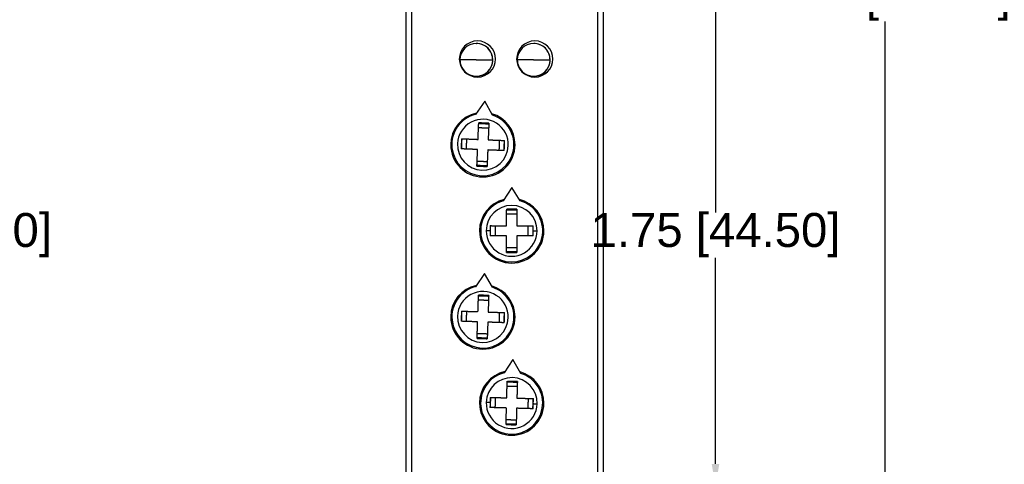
# Model space of a CAD drawing. Header units: millimetres. Extents: x 37 to 294, y 62 to 203.
# Tile 11 of 16: x 207 to 294, y 110 to 150. Entities that reach past the tile are written whole.
import ezdxf

# ---------------------------------------------------------------- set-up
doc = ezdxf.new("R2010")
doc.units = ezdxf.units.MM
doc.header["$MEASUREMENT"] = 0
doc.layers.get('0').update_dxf_attribs({"linetype": 'CONTINUOUS'})
doc.layers.get('Defpoints').update_dxf_attribs({"linetype": 'CONTINUOUS'})
doc.layers.add('View', color=7, linetype='CONTINUOUS')
doc.styles.get("Standard").update_dxf_attribs({"font": 'arial.ttf'})
doc.dimstyles.get("Standard").update_dxf_attribs({"dimscale": 0, "dimtxt": 2.5, "dimasz": 2.5, "dimexe": 1.25, "dimexo": 0.625, "dimtad": 1, "dimdsep": 46, "dimtxsty": 'STANDARD', "dimcen": 2.5, "dimadec": 0, "dimazin": 0, "dimtfac": 1, "dimtmove": 0, "dimatfit": 3, "dimfxl": 1, "dimarcsym": 0})

# ---------------------------------------------------------------- blocks, each defined once
blk = doc.blocks.new('*D2')
at = {"color": 0, "linetype": 'ByBlock', "lineweight": -2}
for p, q in [((250.061, 175.524), (283.87, 175.524)), ((283.69, 173.524), (283.69, 153.483)), ((283.69, 87.573), (283.69, 149.46)), ((250.061, 85.573), (283.87, 85.573))]:
    blk.add_line(p, q, dxfattribs=at)
at = {"color": 0}
for points in [[(284.023, 173.524), (283.356, 173.524), (283.69, 175.524)], [(283.356, 87.573), (284.023, 87.573), (283.69, 85.573)]]:
    blk.add_solid(points, dxfattribs=at)
at = {"layer": 'Defpoints', "color": 0}
for p in [(249.999, 175.524), (283.69, 175.524), (249.999, 85.573)]:
    blk.add_point(p, dxfattribs=at)
at = {"color": 0, "linetype": 'ByBlock', "insert": (283.748, 151.471), "char_height": 3, "attachment_point": 5}
blk.add_mtext('\\A1;3.54 [89.95]', dxfattribs=at)
blk = doc.blocks.new('*D3')
at = {"color": 0, "linetype": 'ByBlock', "lineweight": -2}
for p, q in [((257.712, 152.798), (268.851, 152.798)), ((268.671, 150.798), (268.671, 132.56)), ((268.671, 110.298), (268.671, 128.536)), ((257.712, 108.298), (268.851, 108.298))]:
    blk.add_line(p, q, dxfattribs=at)
at = {"color": 0}
for points in [[(269.004, 150.798), (268.337, 150.798), (268.671, 152.798)], [(268.337, 110.298), (269.004, 110.298), (268.671, 108.298)]]:
    blk.add_solid(points, dxfattribs=at)
at = {"layer": 'Defpoints', "color": 0}
for p in [(257.649, 152.798), (268.671, 152.798), (257.649, 108.298)]:
    blk.add_point(p, dxfattribs=at)
at = {"color": 0, "linetype": 'ByBlock', "insert": (268.671, 130.548), "char_height": 3, "attachment_point": 5}
blk.add_mtext('\\A1;1.75 [44.50]', dxfattribs=at)
blk = doc.blocks.new('*D9')
at = {"color": 0, "linetype": 'ByBlock', "lineweight": -2}
for p, q in [((177.333, 148.198), (199.014, 148.198)), ((198.834, 146.198), (198.834, 132.56)), ((198.834, 114.898), (198.834, 128.536)), ((180.713, 112.898), (199.014, 112.898))]:
    blk.add_line(p, q, dxfattribs=at)
at = {"color": 0}
for points in [[(199.167, 146.198), (198.501, 146.198), (198.834, 148.198)], [(198.501, 114.898), (199.167, 114.898), (198.834, 112.898)]]:
    blk.add_solid(points, dxfattribs=at)
at = {"layer": 'Defpoints', "color": 0}
for p in [(177.27, 148.198), (180.65, 112.898), (198.834, 112.898)]:
    blk.add_point(p, dxfattribs=at)
at = {"color": 0, "linetype": 'ByBlock', "insert": (198.834, 130.548), "char_height": 3, "attachment_point": 5}
blk.add_mtext('\\A1;1.39 [35.30]', dxfattribs=at)

msp = doc.modelspace()

# ---------------------------------------------------------------- linework, layer by layer
at = {"layer": 'View'}
for p, q in [((241.249, 151.698), (241.249, 109.398)), ((241.749, 151.698), (241.749, 109.398)), ((258.249, 109.398), (258.249, 151.698)), ((258.749, 109.398), (258.749, 151.698)), ((247.486, 147.499), (247.5, 147.499)), ((252.566, 147.499), (252.579, 147.499)), ((248.936, 146.049), (248.95, 146.049)), ((254.016, 146.049), (254.029, 146.049)), ((247.486, 144.599), (247.5, 144.599)), ((252.566, 144.599), (252.579, 144.599)), ((248.227, 142.391), (247.428, 141.223)), ((248.927, 141.161), (248.227, 142.391)), ((250.629, 134.774), (249.876, 133.576)), ((250.629, 134.774), (249.876, 133.576)), ((251.376, 133.572), (250.629, 134.774)), ((251.376, 133.572), (250.629, 134.774)), ((248.197, 127.152), (247.407, 125.978)), ((248.906, 125.928), (248.197, 127.152)), ((250.724, 119.533), (249.941, 118.354)), ((250.724, 119.533), (249.941, 118.354)), ((251.441, 118.313), (250.724, 119.533)), ((251.441, 118.313), (250.724, 119.533))]:
    msp.add_line(p, q, dxfattribs=at)
for centre, radius, start, end in [((247.579, 146.128), 1.6, 0, 180), ((247.486, 146.049), 1.45, 90, 180), ((252.659, 146.128), 1.6, 0, 180), ((252.566, 146.049), 1.45, 90, 180), ((247.579, 146.128), 1.6, 180, 0), ((247.486, 146.049), 1.45, 180, -90), ((252.659, 146.128), 1.6, 180, 0), ((252.566, 146.049), 1.45, 180, -90), ((248.068, 138.548), 2.85, 101.283, 180), ((248.068, 138.548), 2.85, 0, 73.9786), ((248.068, 138.548), 2.75, 103.457, 267.6306), ((248.068, 138.548), 2.25, 357.63064, 177.631), ((248.068, 138.548), 2.75, 267.6306, 71.804), ((248.068, 138.548), 2.85, 180, 0), ((248.068, 138.548), 2.25, 177.631, 357.63064), ((250.619, 130.928), 2.85, 103.503, 180), ((250.619, 130.928), 2.85, 103.503, 180), ((250.619, 130.928), 2.75, 105.678, -90.1489), ((250.619, 130.928), 2.75, 105.678, 269.8511), ((250.619, 130.928), 2.75, -90.1489, 74.0245), ((250.619, 130.928), 2.75, 269.8511, 74.0245), ((250.619, 130.928), 2.85, 0, 76.1991), ((250.619, 130.928), 2.85, 0, 76.1991), ((250.619, 130.928), 2.25, -0.14892, 179.851), ((250.619, 130.928), 2.25, 359.85108, 179.851), ((250.619, 130.928), 2.85, 180, 0), ((250.619, 130.928), 2.85, 180, 0), ((250.619, 130.928), 2.25, 179.851, -0.14892), ((250.619, 130.928), 2.25, 179.851, 359.85108), ((248.068, 123.308), 2.85, 101.737, 180), ((248.068, 123.308), 2.75, 103.911, 268.0846), ((248.068, 123.308), 2.75, 268.0846, 72.258), ((248.068, 123.308), 2.85, 0, 74.4326), ((248.068, 123.308), 2.25, 358.08463, 178.085), ((248.068, 123.308), 2.85, 180, 0), ((248.068, 123.308), 2.25, 178.085, 358.08463), ((250.619, 115.688), 2.85, 102.088, 180), ((250.619, 115.688), 2.85, 102.088, 180), ((250.619, 115.688), 2.75, 104.263, -91.5637), ((250.619, 115.688), 2.75, 104.263, 268.4363), ((250.619, 115.688), 2.25, -1.56369, 178.436), ((250.619, 115.688), 2.25, 358.43631, 178.436), ((250.619, 115.688), 2.75, -91.5637, 72.6097), ((250.619, 115.688), 2.75, 268.4363, 72.6097), ((250.619, 115.688), 2.85, 0, 74.7843), ((250.619, 115.688), 2.85, 0, 74.7843), ((250.619, 115.688), 2.85, 180, 0), ((250.619, 115.688), 2.85, 180, 0), ((250.619, 115.688), 2.25, 178.436, -1.56369), ((250.619, 115.688), 2.25, 178.436, 358.43631)]:
    msp.add_arc(centre, radius, start, end, dxfattribs=at)
for centre, major_axis, start_param, end_param in [((247.486, 146.049), (0, -1.45), -3.14159, -1.5708), ((247.486, 146.049), (0, -1.45), -4.71239, -3.14159), ((247.5, 146.049), (0, 1.45), 4.71239, 6.283185), ((252.566, 146.049), (0, -1.45), -3.14159, -1.5708), ((252.566, 146.049), (0, -1.45), -4.71239, -3.14159), ((252.579, 146.049), (0, 1.45), 4.71239, 6.283185), ((247.486, 146.049), (0, -1.45), -1.5708, 0), ((247.486, 146.049), (0, -1.45), 0, 1.570795), ((247.5, 146.049), (0, 1.45), 3.14159, 4.71239), ((252.566, 146.049), (0, -1.45), -1.5708, 0), ((252.566, 146.049), (0, -1.45), 0, 1.570795), ((252.579, 146.049), (0, 1.45), 3.14159, 4.71239)]:
    msp.add_ellipse(centre, major_axis=major_axis, ratio=0.999969, start_param=start_param, end_param=end_param, dxfattribs=at)
for points, knots in [([(247.474, 146.049), (247.23, 146.049), (246.999, 146.049), (246.847, 146.049), (246.708, 146.049), (246.642, 146.049), (246.577, 146.049), (246.517, 146.049), (246.457, 146.049), (246.403, 146.049), (246.349, 146.049), (246.303, 146.049), (246.256, 146.049), (246.217, 146.049), (246.178, 146.049), (246.147, 146.049), (246.116, 146.049), (246.094, 146.049), (246.072, 146.049), (246.058, 146.049), (246.045, 146.049), (246.04, 146.049), (246.036, 146.049)], [0, 0, 0, 0.334916, 0.334916, 0.558194, 0.558194, 0.669832, 0.669832, 0.781471, 0.781471, 0.89311, 0.89311, 1.00475, 1.00475, 1.11639, 1.11639, 1.22803, 1.22803, 1.33966, 1.33966, 1.4513, 1.4513, 1.56294, 1.56294, 1.56294]), ([(247.474, 146.049), (247.72, 146.049), (247.954, 146.049), (248.107, 146.049), (248.248, 146.049), (248.314, 146.049), (248.381, 146.049), (248.442, 146.049), (248.503, 146.049), (248.558, 146.049), (248.612, 146.049), (248.66, 146.049), (248.708, 146.049), (248.747, 146.049), (248.787, 146.049), (248.819, 146.049), (248.851, 146.049), (248.874, 146.049), (248.897, 146.049), (248.911, 146.049), (248.925, 146.049), (248.931, 146.049), (248.936, 146.049)], [1.5708, 1.5708, 1.5708, 1.9074, 1.9074, 2.1318, 2.1318, 2.24399, 2.24399, 2.35619, 2.35619, 2.46839, 2.46839, 2.58059, 2.58059, 2.69279, 2.69279, 2.80499, 2.80499, 2.91719, 2.91719, 3.02939, 3.02939, 3.14159, 3.14159, 3.14159]), ([(252.554, 146.049), (252.31, 146.049), (252.078, 146.049), (251.927, 146.049), (251.788, 146.049), (251.722, 146.049), (251.657, 146.049), (251.596, 146.049), (251.536, 146.049), (251.483, 146.049), (251.429, 146.049), (251.382, 146.049), (251.336, 146.049), (251.297, 146.049), (251.258, 146.049), (251.227, 146.049), (251.196, 146.049), (251.174, 146.049), (251.152, 146.049), (251.138, 146.049), (251.125, 146.049), (251.12, 146.049), (251.116, 146.049)], [1.5708, 1.5708, 1.5708, 1.90571, 1.90571, 2.12899, 2.12899, 2.24063, 2.24063, 2.35227, 2.35227, 2.46391, 2.46391, 2.57554, 2.57554, 2.68718, 2.68718, 2.79882, 2.79882, 2.91046, 2.91046, 3.0221, 3.0221, 3.13374, 3.13374, 3.13374]), ([(252.554, 146.049), (252.8, 146.049), (253.034, 146.049), (253.187, 146.049), (253.327, 146.049), (253.394, 146.049), (253.461, 146.049), (253.522, 146.049), (253.583, 146.049), (253.638, 146.049), (253.692, 146.049), (253.74, 146.049), (253.787, 146.049), (253.827, 146.049), (253.867, 146.049), (253.899, 146.049), (253.931, 146.049), (253.954, 146.049), (253.977, 146.049), (253.991, 146.049), (254.005, 146.049), (254.01, 146.049), (254.016, 146.049)], [3.14159, 3.14159, 3.14159, 3.47819, 3.47819, 3.70259, 3.70259, 3.81479, 3.81479, 3.92699, 3.92699, 4.03919, 4.03919, 4.15139, 4.15139, 4.26359, 4.26359, 4.37579, 4.37579, 4.48799, 4.48799, 4.60019, 4.60019, 4.71239, 4.71239, 4.71239])]:
    msp.add_open_spline(points, degree=2, knots=knots, dxfattribs=at)
for points, degree in [([(247.637, 139.017), (247.668, 139.755), (247.698, 140.476)], 2), ([(247.696, 140.429), (248.145, 140.415), (248.595, 140.392)], 2), ([(248.597, 140.439), (248.147, 140.461), (247.698, 140.476)], 2), ([(248.597, 140.439), (248.567, 139.718), (248.536, 138.979)], 2), ([(248.597, 140.439), (248.596, 140.419)], 1), ([(248.578, 139.997), (248.129, 140.021), (247.679, 140.035)], 2), ([(246.177, 139.077), (246.157, 138.627)], 1), ([(246.177, 139.077), (246.899, 139.047), (247.637, 139.017)], 2), ([(246.187, 138.176), (246.201, 138.626), (246.224, 139.075)], 2), ([(246.619, 139.059), (246.596, 138.609), (246.582, 138.16)], 2), ([(248.536, 138.979), (249.275, 138.949), (249.996, 138.919)], 2), ([(249.517, 138.038), (249.54, 138.488), (249.554, 138.937)], 2), ([(249.949, 138.921), (249.935, 138.471), (249.912, 138.022)], 2), ([(249.979, 138.469), (249.996, 138.919)], 1), ([(246.157, 138.627), (246.14, 138.178)], 1), ([(247.6, 138.117), (246.861, 138.148), (246.14, 138.178)], 2), ([(247.54, 136.658), (247.569, 137.379), (247.6, 138.117)], 2), ([(248.499, 138.08), (248.469, 137.342), (248.439, 136.62)], 2), ([(249.959, 138.02), (249.238, 138.05), (248.499, 138.08)], 2), ([(249.959, 138.02), (249.979, 138.469)], 1), ([(247.558, 137.099), (248.007, 137.076), (248.457, 137.062)], 2), ([(247.54, 136.658), (247.989, 136.636), (248.439, 136.62)], 2), ([(248.441, 136.668), (247.991, 136.682), (247.541, 136.705)], 2), ([(250.17, 131.38), (250.172, 132.119), (250.174, 132.841)], 2), ([(250.17, 131.38), (250.172, 132.119), (250.174, 132.841)], 2), ([(251.074, 132.838), (250.624, 132.842), (250.174, 132.841)], 2), ([(251.074, 132.838), (250.624, 132.842), (250.174, 132.841)], 2), ([(250.174, 132.794), (250.624, 132.797), (251.074, 132.791)], 2), ([(250.174, 132.794), (250.624, 132.797), (251.074, 132.791)], 2), ([(251.074, 132.838), (251.072, 132.117), (251.07, 131.377)], 2), ([(251.074, 132.838), (251.072, 132.117), (251.07, 131.377)], 2), ([(251.074, 132.838), (251.074, 132.818)], 1), ([(251.074, 132.838), (251.074, 132.818)], 1), ([(251.073, 132.396), (250.623, 132.402), (250.173, 132.399)], 2), ([(251.073, 132.396), (250.623, 132.402), (250.173, 132.399)], 2), ([(248.707, 130.933), (248.369, 130.934)], 1), ([(248.707, 130.933), (248.369, 130.934)], 1), ([(248.709, 131.383), (248.707, 130.933)], 1), ([(248.709, 131.383), (248.707, 130.933)], 1), ([(248.707, 130.933), (248.707, 130.483)], 1), ([(248.707, 130.933), (248.707, 130.483)], 1), ([(248.709, 131.383), (249.431, 131.382), (250.17, 131.38)], 2), ([(248.709, 131.383), (249.431, 131.382), (250.17, 131.38)], 2), ([(248.754, 130.483), (248.751, 130.933), (248.756, 131.383)], 2), ([(248.754, 130.483), (248.751, 130.933), (248.756, 131.383)], 2), ([(249.151, 131.382), (249.146, 130.932), (249.149, 130.482)], 2), ([(249.151, 131.382), (249.146, 130.932), (249.149, 130.482)], 2), ([(251.07, 131.377), (251.809, 131.375), (252.531, 131.373)], 2), ([(251.07, 131.377), (251.809, 131.375), (252.531, 131.373)], 2), ([(252.087, 130.475), (252.092, 130.925), (252.089, 131.375)], 2), ([(252.087, 130.475), (252.092, 130.925), (252.089, 131.375)], 2), ([(252.484, 131.374), (252.487, 130.924), (252.482, 130.474)], 2), ([(252.484, 131.374), (252.487, 130.924), (252.482, 130.474)], 2), ([(252.529, 130.473), (252.532, 130.923)], 1), ([(252.529, 130.473), (252.532, 130.923)], 1), ([(252.532, 130.923), (252.531, 131.373)], 1), ([(252.532, 130.923), (252.531, 131.373)], 1), ([(252.532, 130.923), (252.869, 130.923)], 1), ([(252.532, 130.923), (252.869, 130.923)], 1), ([(250.168, 130.48), (249.429, 130.482), (248.707, 130.483)], 2), ([(250.168, 130.48), (249.429, 130.482), (248.707, 130.483)], 2), ([(250.164, 129.019), (250.166, 129.74), (250.168, 130.48)], 2), ([(250.164, 129.019), (250.166, 129.74), (250.168, 130.48)], 2), ([(251.068, 130.477), (251.066, 129.738), (251.064, 129.016)], 2), ([(251.068, 130.477), (251.066, 129.738), (251.064, 129.016)], 2), ([(252.529, 130.473), (251.807, 130.475), (251.068, 130.477)], 2), ([(252.529, 130.473), (251.807, 130.475), (251.068, 130.477)], 2), ([(251.064, 129.063), (250.614, 129.06), (250.164, 129.066)], 2), ([(251.064, 129.063), (250.614, 129.06), (250.164, 129.066)], 2), ([(250.165, 129.461), (250.615, 129.455), (251.065, 129.458)], 2), ([(250.165, 129.461), (250.615, 129.455), (251.065, 129.458)], 2), ([(250.164, 129.019), (250.614, 129.014), (251.064, 129.016)], 2), ([(250.164, 129.019), (250.614, 129.014), (251.064, 129.016)], 2), ([(247.633, 123.773), (247.658, 124.512), (247.682, 125.233)], 2), ([(248.567, 124.761), (248.117, 124.781), (247.667, 124.792)], 2), ([(247.681, 125.186), (248.13, 125.176), (248.58, 125.156)], 2), ([(248.582, 125.203), (248.132, 125.221), (247.682, 125.233)], 2), ([(248.582, 125.203), (248.558, 124.482), (248.533, 123.743)], 2), ([(248.582, 125.203), (248.581, 125.183)], 1), ([(246.157, 123.372), (246.143, 122.923)], 1), ([(246.173, 123.822), (246.157, 123.372)], 1), ([(246.173, 123.822), (246.895, 123.798), (247.633, 123.773)], 2), ([(246.19, 122.921), (246.201, 123.371), (246.22, 123.82)], 2), ([(246.615, 123.807), (246.596, 123.358), (246.585, 122.908)], 2), ([(248.533, 123.743), (249.272, 123.718), (249.993, 123.694)], 2), ([(249.521, 122.81), (249.541, 123.259), (249.551, 123.709)], 2), ([(249.946, 123.696), (249.935, 123.246), (249.916, 122.796)], 2), ([(249.963, 122.795), (249.98, 123.244)], 1), ([(249.98, 123.244), (249.993, 123.694)], 1), ([(247.603, 122.874), (246.865, 122.898), (246.143, 122.923)], 2), ([(247.555, 121.414), (247.579, 122.135), (247.603, 122.874)], 2), ([(248.503, 122.844), (248.478, 122.105), (248.454, 121.383)], 2), ([(249.963, 122.795), (249.242, 122.819), (248.503, 122.844)], 2), ([(247.555, 121.414), (248.004, 121.395), (248.454, 121.383)], 2), ([(248.456, 121.431), (248.006, 121.441), (247.556, 121.461)], 2), ([(247.569, 121.855), (248.019, 121.836), (248.469, 121.825)], 2), ([(250.181, 116.151), (250.202, 116.89), (250.221, 117.611)], 2), ([(250.181, 116.151), (250.202, 116.89), (250.221, 117.611)], 2), ([(251.109, 117.145), (250.659, 117.161), (250.209, 117.169)], 2), ([(251.109, 117.145), (250.659, 117.161), (250.209, 117.169)], 2), ([(250.22, 117.564), (250.67, 117.556), (251.12, 117.539)], 2), ([(250.22, 117.564), (250.67, 117.556), (251.12, 117.539)], 2), ([(251.121, 117.586), (250.671, 117.602), (250.221, 117.611)], 2), ([(251.121, 117.586), (250.671, 117.602), (250.221, 117.611)], 2), ([(251.121, 117.586), (251.101, 116.865), (251.081, 116.126)], 2), ([(251.121, 117.586), (251.101, 116.865), (251.081, 116.126)], 2), ([(251.121, 117.586), (251.12, 117.566)], 1), ([(251.121, 117.586), (251.12, 117.566)], 1), ([(248.721, 116.19), (248.707, 115.741)], 1), ([(248.721, 116.19), (248.707, 115.741)], 1), ([(248.721, 116.19), (249.443, 116.171), (250.181, 116.151)], 2), ([(248.721, 116.19), (249.443, 116.171), (250.181, 116.151)], 2), ([(248.744, 115.289), (248.751, 115.739), (248.768, 116.189)], 2), ([(248.744, 115.289), (248.751, 115.739), (248.768, 116.189)], 2), ([(249.163, 116.178), (249.146, 115.729), (249.138, 115.279)], 2), ([(249.163, 116.178), (249.146, 115.729), (249.138, 115.279)], 2), ([(251.081, 116.126), (251.82, 116.106), (252.542, 116.086)], 2), ([(251.081, 116.126), (251.82, 116.106), (252.542, 116.086)], 2), ([(252.075, 115.199), (252.092, 115.648), (252.1, 116.098)], 2), ([(252.075, 115.199), (252.092, 115.648), (252.1, 116.098)], 2), ([(252.494, 116.087), (252.487, 115.638), (252.47, 115.188)], 2), ([(252.494, 116.087), (252.487, 115.638), (252.47, 115.188)], 2), ([(252.531, 115.636), (252.542, 116.086)], 1), ([(252.531, 115.636), (252.542, 116.086)], 1), ([(248.707, 115.741), (248.37, 115.75)], 1), ([(248.707, 115.741), (248.37, 115.75)], 1), ([(248.707, 115.741), (248.696, 115.291)], 1), ([(248.707, 115.741), (248.696, 115.291)], 1), ([(250.157, 115.251), (249.418, 115.271), (248.696, 115.291)], 2), ([(250.157, 115.251), (249.418, 115.271), (248.696, 115.291)], 2), ([(250.117, 113.79), (250.137, 114.512), (250.157, 115.251)], 2), ([(250.117, 113.79), (250.137, 114.512), (250.157, 115.251)], 2), ([(251.057, 115.226), (251.036, 114.487), (251.017, 113.766)], 2), ([(251.057, 115.226), (251.036, 114.487), (251.017, 113.766)], 2), ([(252.517, 115.186), (251.796, 115.206), (251.057, 115.226)], 2), ([(252.517, 115.186), (251.796, 115.206), (251.057, 115.226)], 2), ([(252.517, 115.186), (252.531, 115.636)], 1), ([(252.517, 115.186), (252.531, 115.636)], 1), ([(252.531, 115.636), (252.868, 115.627)], 1), ([(252.531, 115.636), (252.868, 115.627)], 1), ([(250.117, 113.79), (250.567, 113.775), (251.017, 113.766)], 2), ([(250.117, 113.79), (250.567, 113.775), (251.017, 113.766)], 2), ([(251.018, 113.813), (250.568, 113.821), (250.118, 113.838)], 2), ([(251.018, 113.813), (250.568, 113.821), (250.118, 113.838)], 2), ([(250.129, 114.232), (250.579, 114.216), (251.029, 114.208)], 2), ([(250.129, 114.232), (250.579, 114.216), (251.029, 114.208)], 2)]:
    msp.add_open_spline(points, degree=degree, dxfattribs=at)

# ---------------------------------------------------------------- dimensions: what is measured, and where the dimension line sits
at = {"linetype": 'ByBlock'}
dim = msp.add_linear_dim(base=(283.69, 175.524), p1=(249.999, 85.573), p2=(249.999, 175.524), angle=90, dimstyle='STANDARD', override={"dimscale": 1, "dimtxt": 3, "dimasz": 2, "dimexe": 0.18, "dimexo": 0.0625, "dimgap": 0.09, "dimtad": 0, "dimtih": 1, "dimtoh": 1, "dimlfac": 0.03937, "dimzin": 0, "dimcen": 0.09, "dimtdec": 4, "dimtofl": 0, "dimtmove": 2, "dimtolj": 1, "dimtzin": 0}, dxfattribs=at)
dim.commit()
dim.dimension.update_dxf_attribs({"geometry": '*D2', "text_midpoint": (283.748, 151.471), "dimtype": 160})
for base, p1, p2, angle, picture, middle in [((268.671, 152.798), (257.649, 108.298), (257.649, 152.798), 270, '*D3', (268.671, 130.548)), ((198.834, 112.898), (177.27, 148.198), (180.65, 112.898), 90, '*D9', (198.834, 130.548))]:
    dim = msp.add_linear_dim(base=base, p1=p1, p2=p2, angle=angle, dimstyle='STANDARD', override={"dimscale": 1, "dimtxt": 3, "dimasz": 2, "dimexe": 0.18, "dimexo": 0.0625, "dimgap": 0.09, "dimtad": 0, "dimtih": 1, "dimtoh": 1, "dimlfac": 0.03937, "dimzin": 0, "dimcen": 0.09, "dimtdec": 4, "dimtofl": 0, "dimtmove": 2, "dimtolj": 1, "dimtzin": 0}, dxfattribs=at)
    dim.commit()
    dim.dimension.update_dxf_attribs({"geometry": picture, "text_midpoint": middle})

doc.saveas('drawing.dxf')
